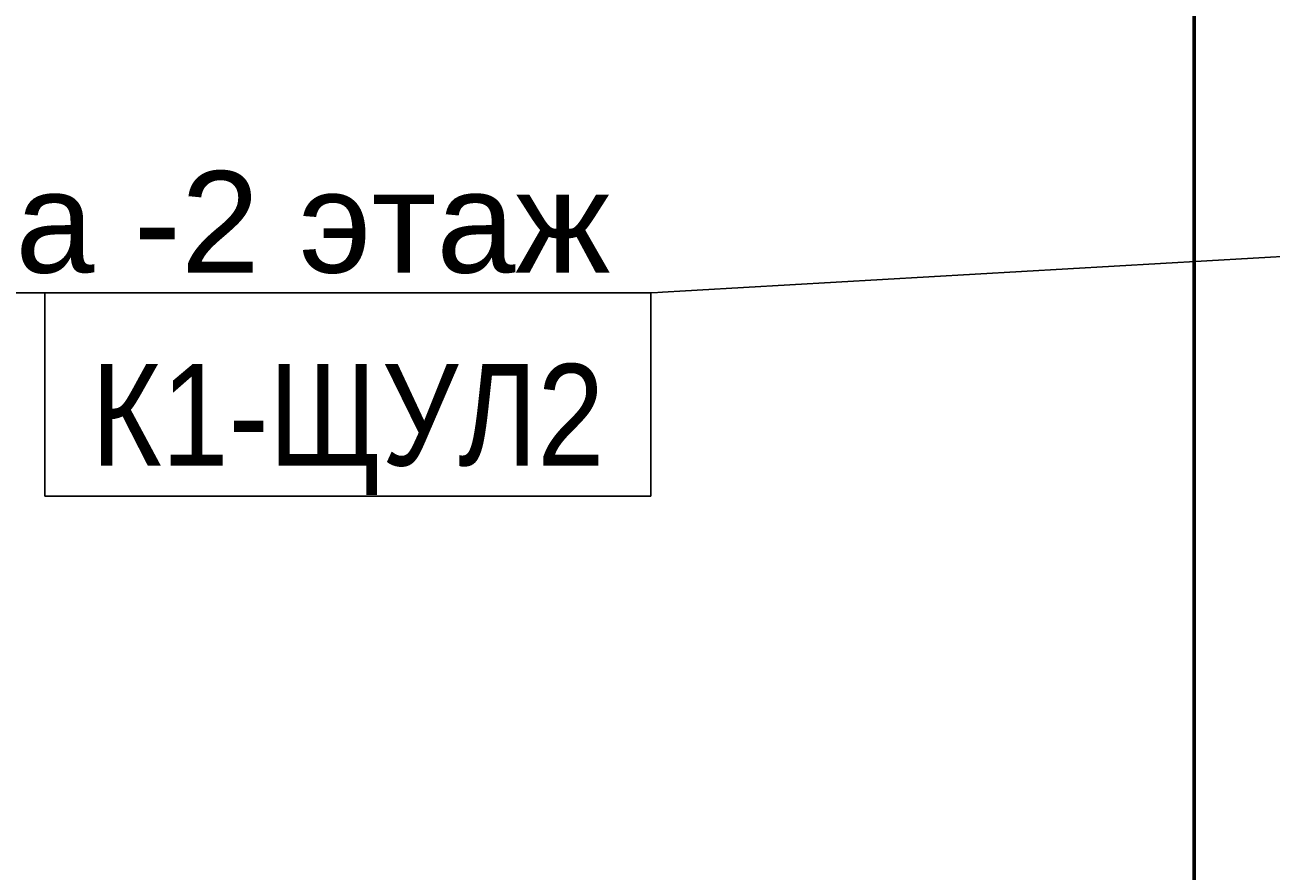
# Model space of a CAD drawing. Header units: millimetres. Extents: x -277772 to 277599, y -59564 to 282085.
# Tile 116 of 190: x -209830 to -206761, y 135284 to 137368. Entities that reach past the tile are written whole.
import ezdxf
from ezdxf import colors
from ezdxf.entities.mleader import LeaderData, LeaderLine
from ezdxf.enums import TextEntityAlignment as Align
from ezdxf.math import Vec2, Vec3

# ---------------------------------------------------------------- set-up
doc = ezdxf.new("R2018")
doc.units = ezdxf.units.MM
doc.set_wipeout_variables(frame=1)
doc.layers.add('КИП_выноска', color=6, linetype='Continuous', lineweight=25)
doc.layers.add('КИП_трасса', color=3, linetype='Continuous', lineweight=60)
doc.styles.add('CP.Text', font='arial.ttf')
doc.styles.add('GOST 2.304', font='arial.ttf', dxfattribs={"width": 0.85})
doc.linetypes.add('в трубе открыто', pattern='A,10,[133,ltypeshp.shx,S=0.75,R=0,X=-5,Y=2.5],-2.5,[130,ltypeshp.shx,S=2.5,R=-45,X=0,Y=0],-2.5', length=15)

# ---------------------------------------------------------------- blocks, each defined once
blk = doc.blocks.new('*U11')
at = {"color": 0, "linetype": 'Continuous', "lineweight": 30, "ltscale": 75, "width": 0.85, "flags": 104}
blk.add_attdef('ПРИМЕЧАНИЕ_1', text='', height=2.5, dxfattribs=at).set_placement((7.46, 3.611), align=Align.BOTTOM_CENTER)
at = {"color": 0, "lineweight": 30, "width": 0.85, "flags": 104}
blk.add_attdef('ПРИМЕЧАНИЕ_2', text='', height=2.5, dxfattribs=at).set_placement((7.46, -7.53), align=Align.BOTTOM_CENTER)
at = {"color": 0, "lineweight": 30, "style": 'GOST 2.304', "width": 0.85}
for tag, p in [('ИМЯ_КАБЕЛЯ_2', (7.46, -7.5)), ('ИМЯ_КАБЕЛЯ_3', (7.46, -12.5)), ('ИМЯ_КАБЕЛЯ_4', (7.46, -17.5)), ('ИМЯ_КАБЕЛЯ_5', (7.46, -22.5)), ('ИМЯ_КАБЕЛЯ_6', (7.46, -27.5)), ('ИМЯ_КАБЕЛЯ_7', (7.46, -32.5)), ('ИМЯ_КАБЕЛЯ_8', (7.46, -37.5)), ('ИМЯ_КАБЕЛЯ_9', (7.46, -42.5))]:
    blk.add_attdef(tag, text='', height=2.5, dxfattribs=at).set_placement(p, align=Align.BOTTOM_CENTER)
at = {"linetype": 'Continuous'}
blk.add_wipeout([(0, 2.5), (14.919, 2.5), (14.919, -2.5), (0, -2.5)], dxfattribs=at)
at = {"color": 0}
blk.add_line((0, -2.5), (0, 0), dxfattribs=at)
at = {"color": 0, "linetype": 'Continuous'}
blk.add_lwpolyline([(0, -2.5), (14.919, -2.5), (14.919, 2.5), (0, 2.5)], close=True, dxfattribs=at)
at = {"color": 0, "lineweight": 30, "style": 'GOST 2.304', "width": 0.85}
blk.add_attdef('ИМЯ_КАБЕЛЯ_1', text='', height=2.5, dxfattribs=at).set_placement((7.46, -2.5), align=Align.BOTTOM_CENTER)
blk = doc.blocks.new('_None')

msp = doc.modelspace()

# ---------------------------------------------------------------- leaders
at = {"layer": 'КИП_выноска'}
ml = msp.add_multileader_mtext('Standard', dxfattribs=at)
ml.set_content('на -2 этаж', color=256, style='CP.Text')
ml.set_leader_properties(color=256, linetype='ByLayer', lineweight=-1)
ml.set_arrow_properties(name='NONE')
ml.build(insert=Vec2(0, 0))
ml.multileader.update_dxf_attribs({"has_dogleg": 0, "text_left_attachment_type": 6, "text_right_attachment_type": 6, "dogleg_length": 0.5, "arrow_head_size": 300})
ctx = ml.context
ctx.base_point, ctx.char_height, ctx.arrow_head_size, ctx.landing_gap_size, ctx.plane_origin = Vec3(-210124.5, 136707.6), 250, 300, 100, Vec3(-207600.7, 134047.7)
ctx.left_attachment, ctx.right_attachment, ctx.text_align_type = 6, 6, 2
notes = []
notes.append((ctx, [(1, (1, 1, 0), (-208288.5, 136707.6), (-1, 0), 0.5, [(0, [(-205056.3, 136893.4)], 0, [])])]))
ctx.mtext.insert, ctx.mtext.width, ctx.mtext.alignment, ctx.mtext.flow_direction = Vec3(-208389, 137007.6), 2299.325, 3, 5
ctx.mtext.has_bg_fill, ctx.mtext.bg_color, ctx.mtext.bg_scale_factor, ctx.mtext.bg_transparency, ctx.mtext.use_window_bg_color = 1, -1027028792, 1.5, 0, 1
for ctx, leaders in notes:
    for number, flags, end, landing, length, lines in leaders:
        leader = LeaderData()
        leader.index, (leader.has_last_leader_line, leader.has_dogleg_vector, leader.attachment_direction) = number, flags
        leader.last_leader_point, leader.dogleg_vector, leader.dogleg_length = Vec3(end), Vec3(landing), length
        for number, points, colour, breaks in lines:
            line = LeaderLine()
            line.index, line.vertices, line.color, line.breaks = number, Vec3.list(points), colors.encode_raw_color(colour), breaks
            leader.lines.append(line)
        ctx.leaders.append(leader)

# ---------------------------------------------------------------- next in the draw order: linework, layer by layer
at = {"layer": 'КИП_трасса', "linetype": 'в трубе открыто', "ltscale": 100}
msp.add_lwpolyline([(-206950.6, 132066.9), (-206950.6, 139556.9), (-206185.5, 139556.9)], dxfattribs=at)

# ---------------------------------------------------------------- next in the draw order: block references
at = {"layer": 'КИП_выноска'}
ref = msp.add_blockref('*U11', (-210413.1, 137722.6), dxfattribs=dict(at, xscale=100, yscale=100, zscale=100))
lines = msp.add_mtext('\\W0.8500;', dxfattribs={"layer": '0', "color": 0, "linetype": 'Continuous', "lineweight": 30, "ltscale": 75, "insert": (-209667.1, 138083.7), "char_height": 2.5, "attachment_point": 1})
ref.add_attrib('ПРИМЕЧАНИЕ_1', '', (-209667.1, 138083.7), dxfattribs={"flags": 104}).embed_mtext(lines)
ref.add_attrib('ИМЯ_КАБЕЛЯ_1', 'ETH2', dxfattribs={"layer": '0', "color": 0, "lineweight": 30, "height": 250, "style": 'GOST 2.304', "width": 0.85}).set_placement((-209667.1, 137472.6), align=Align.BOTTOM_CENTER)
lines = msp.add_mtext('\\W0.8500;', dxfattribs={"layer": '0', "color": 0, "lineweight": 30, "insert": (-209667.1, 136969.6), "char_height": 2.5, "attachment_point": 1})
ref.add_attrib('ПРИМЕЧАНИЕ_2', '', (-209667.1, 136969.6), dxfattribs={"flags": 104}).embed_mtext(lines)
ref = msp.add_blockref('*U11', (-209780.9, 136457.6), dxfattribs=dict(at, xscale=100, yscale=100, zscale=100))
lines = msp.add_mtext('\\W0.8500;', dxfattribs={"layer": '0', "color": 0, "linetype": 'Continuous', "lineweight": 30, "ltscale": 75, "insert": (-209034.9, 136818.7), "char_height": 2.5, "attachment_point": 1})
ref.add_attrib('ПРИМЕЧАНИЕ_1', '', (-209034.9, 136818.7), dxfattribs={"flags": 104}).embed_mtext(lines)
ref.add_attrib('ИМЯ_КАБЕЛЯ_1', 'К1-ЩУЛ2', dxfattribs={"layer": '0', "color": 0, "lineweight": 30, "height": 250, "style": 'GOST 2.304', "width": 0.85}).set_placement((-209034.9, 136207.6), align=Align.BOTTOM_CENTER)
lines = msp.add_mtext('\\W0.8500;', dxfattribs={"layer": '0', "color": 0, "lineweight": 30, "insert": (-209034.9, 135704.6), "char_height": 2.5, "attachment_point": 1})
ref.add_attrib('ПРИМЕЧАНИЕ_2', '', (-209034.9, 135704.6), dxfattribs={"flags": 104}).embed_mtext(lines)

doc.saveas('drawing.dxf')
